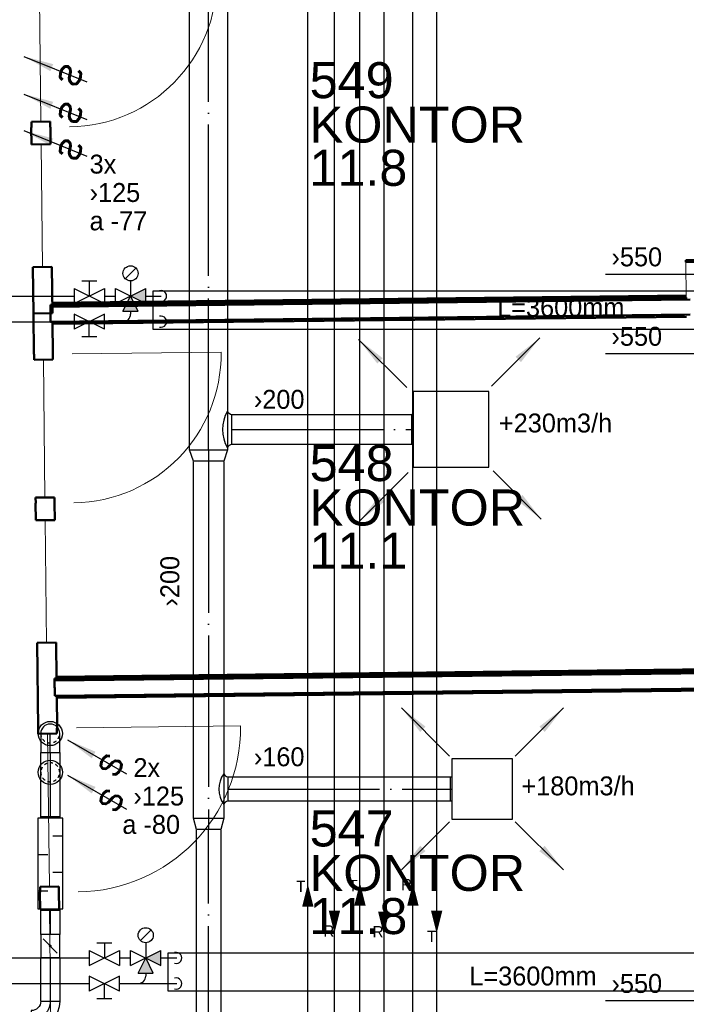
# Model space of a CAD drawing. Header units: millimetres. Extents: x 0 to 83248, y 0 to 52411.
# Tile 20 of 63: x 7072 to 11474, y 26160 to 32665. Entities that reach past the tile are written whole.
import ezdxf
from ezdxf.enums import TextEntityAlignment as Align

# ---------------------------------------------------------------- set-up
doc = ezdxf.new("R2010")
doc.units = ezdxf.units.MM
doc.header["$LTSCALE"] = 50
doc.header["$MEASUREMENT"] = 0
doc.header["$PDMODE"] = 1
for name, pattern in [('2V-CENT', [23, 20, -1.5, 0, -1.5]), ('V-GOMD', [0.8, 0.4, -0.4]), ('V-KU', [2, 1, 1]), ('V-V', [2, 1, 1])]:
    doc.linetypes.add(name, pattern=pattern)
doc.layers.get('0').update_dxf_attribs({"linetype": 'CONTINUOUS'})
for name, color, linetype in [('20605A200D001$0$832 Rominfo', 7, 'CONTINUOUS'), ('UTSP_T', 1, 'CONTINUOUS'), ('V060-', 3, 'CONTINUOUS'), ('V061-', 1, 'CONTINUOUS'), ('V070-', 3, 'CONTINUOUS'), ('V071-', 1, 'CONTINUOUS'), ('V100-', 6, 'CONTINUOUS'), ('V101-', 1, 'CONTINUOUS'), ('V110', 1, 'CONTINUOUS'), ('V110-', 6, 'CONTINUOUS'), ('V111', 3, 'CONTINUOUS'), ('V111-', 1, 'CONTINUOUS')]:
    doc.layers.add(name, color=color, linetype=linetype)
doc.layers.add('20605A200D001$0$A-DOOR', color=31, linetype='CONTINUOUS', lineweight=13)
doc.layers.add('20605A200D001$0$A-WALL', color=7, linetype='CONTINUOUS', lineweight=13)
doc.styles.add('20605A200D001$0$Arial', font='arial.ttf', dxfattribs={"height": 238.125})
doc.styles.add('FISO', font='fiso')
doc.styles.add('ISO', font='ISO')
doc.styles.add('SIMPLEX', font='SIMPLEX')

# ---------------------------------------------------------------- blocks, each defined once
blk = doc.blocks.new('CCDIMF_250X200X75', base_point=(3095.5, 30301.1))
at = {"color": 0, "linetype": 'ByBlock'}
blk.add_line((3058, 30301.1), (3133, 30301.1), dxfattribs=at)
blk = doc.blocks.new('KCDIMF_250X200X75', base_point=(3095.5, 30301.1))
at = {"color": 0, "linetype": 'ByBlock'}
for p, q in [((3058, 30176.1), (3058, 30426.1)), ((3058, 30426.1), (3133, 30401.1)), ((3133, 30401.1), (3133, 30201.1)), ((3133, 30201.1), (3058, 30176.1))]:
    blk.add_line(p, q, dxfattribs=at)
blk = doc.blocks.new('3CDIMF_250X200X75', base_point=(3095.5, 30301.1))
for p in [(3058, 30301.1), (3133, 30301.1)]:
    blk.add_point(p)
at = {"color": 0, "linetype": 'ByBlock'}
blk.add_blockref('KCDIMF_250X200X75', (3095.5, 30301.1), dxfattribs=at)
at = {"color": 1, "linetype": '2V-CENT'}
blk.add_blockref('CCDIMF_250X200X75', (3095.5, 30301.1), dxfattribs=at)
at = {"style": 'SIMPLEX', "flags": 3}
blk.add_attdef('0', (3095.5, 30301.1), '', height=1, dxfattribs=at)
blk = doc.blocks.new('LD_P')
for p, q in [((-0.5, 0.5), (-0.5, -0.5)), ((0.5, 0.5), (-0.5, 0.5)), ((0.5, -0.5), (0.5, 0.5)), ((-0.5, -0.5), (0.5, -0.5))]:
    blk.add_line(p, q)
at = {"color": 1}
for p, q in [((-0.3, 0.5), (-0.3, 0.1)), ((0.1, 0.5), (0.1, 0.1)), ((-0.1, -0.5), (-0.1, -0.1)), ((0.3, -0.5), (0.3, -0.1))]:
    blk.add_line(p, q, dxfattribs=at)
blk = doc.blocks.new('KSP_P', base_point=(16239.5, 22597.5))
at = {"color": 0, "linetype": 'ByBlock'}
for p, q in [((16240, 22598), (16239, 22598)), ((16239, 22598), (16239, 22597)), ((16240, 22597), (16240, 22598)), ((16239, 22597), (16240, 22597))]:
    blk.add_line(p, q, dxfattribs=at)
blk = doc.blocks.new('2SP_P', base_point=(16239.5, 22597.5))
for p in [(16239, 22597.5), (16240, 22597.5)]:
    blk.add_point(p)
at = {"color": 0, "linetype": 'ByBlock'}
blk.add_blockref('KSP_P', (16239.5, 22597.5), dxfattribs=at)
at = {"style": 'SIMPLEX', "flags": 3}
blk.add_attdef('0', (16239.5, 22597.5), '', height=1, dxfattribs=at)
blk = doc.blocks.new('CIRC_P', base_point=(16254, 22587))
blk.add_circle((16254, 22587), 0.5)
blk = doc.blocks.new('CBOJ90_PB', base_point=(86107, 31352))
at = {"color": 0, "linetype": 'ByBlock'}
blk.add_arc((86106, 31353), 1, 270, 360, dxfattribs=at)
blk = doc.blocks.new('KBOJ90_PB', base_point=(86107, 31352))
at = {"color": 0, "linetype": 'ByBlock'}
for p, q in [((86106.5, 31353), (86107.5, 31353)), ((86106, 31352.5), (86106, 31351.5))]:
    blk.add_line(p, q, dxfattribs=at)
for radius in [1.5, 0.5]:
    blk.add_arc((86106, 31353), radius, 270, 360, dxfattribs=at)
blk = doc.blocks.new('3BOJ90_PB', base_point=(86107, 31352))
for p in [(86107, 31353), (86106, 31352)]:
    blk.add_point(p)
at = {"color": 1, "linetype": '2V-CENT'}
blk.add_blockref('CBOJ90_PB', (86107, 31352), dxfattribs=at)
at = {"color": 0, "linetype": 'ByBlock'}
blk.add_blockref('KBOJ90_PB', (86107, 31352), dxfattribs=at)
at = {"style": 'ISO', "flags": 3}
blk.add_attdef('0', (86107, 31352), '', height=1, dxfattribs=at)
blk = doc.blocks.new('C3A', base_point=(16246, 22590.5))
at = {"color": 0, "linetype": 'ByBlock'}
blk.add_line((16247, 22590.5), (16246, 22590.5), dxfattribs=at)
blk = doc.blocks.new('K3A', base_point=(16246, 22590.5))
at = {"color": 0, "linetype": 'ByBlock'}
for p, q in [((16246, 22591), (16247, 22591)), ((16247, 22591), (16247, 22590)), ((16247, 22590), (16246, 22590))]:
    blk.add_line(p, q, dxfattribs=at)
blk = doc.blocks.new('33A', base_point=(16246, 22590.5))
blk.add_point((16247, 22590.5))
at = {"color": 0, "linetype": 'ByBlock'}
blk.add_blockref('K3A', (16246, 22590.5), dxfattribs=at)
at = {"color": 1, "linetype": '2V-CENT'}
blk.add_blockref('C3A', (16246, 22590.5), dxfattribs=at)
at = {"style": 'SIMPLEX', "flags": 3}
blk.add_attdef('0', (16246, 22590.5), '', height=1, dxfattribs=at)
blk = doc.blocks.new('SPJALL', base_point=(16229, 22594))
at = {"color": 1}
blk.add_line((16228.625, 22593.625), (16229.375, 22594.375), dxfattribs=at)
at = {"color": 1, "const_width": 0.075}
blk.add_lwpolyline([(16229, 22594.0375, -1), (16229, 22593.9625, -1), (16229, 22594.0375, -1)], format="xyb", dxfattribs=at)
blk = doc.blocks.new('V420', base_point=(455, 404.5))
blk.add_line((455, 404.5), (464, 404.5))
blk.add_solid([(455, 404.5), (459, 405), (459, 404)])
blk = doc.blocks.new('V422', base_point=(16230, 22585))
blk.add_blockref('V420', (16230, 22585))
at = {"style": 'SIMPLEX'}
blk.add_text('s', height=4, rotation=90, dxfattribs=at).set_placement((16238, 22585), align=Align.CENTER)
blk = doc.blocks.new('CBOJ90_NB', base_point=(86107.402, 31352.24))
at = {"color": 0, "linetype": 'ByBlock'}
blk.add_line((86106.402, 31352.24), (86107.402, 31352.24), dxfattribs=at)
blk = doc.blocks.new('CCDIMF_200X160X75', base_point=(3095.5, 30301.1))
at = {"color": 0, "linetype": 'ByBlock'}
blk.add_line((3058, 30301.1), (3133, 30301.1), dxfattribs=at)
blk = doc.blocks.new('KCDIMF_200X160X75', base_point=(3095.5, 30301.1))
at = {"color": 0, "linetype": 'ByBlock'}
for p, q in [((3058, 30201.1), (3058, 30401.1)), ((3058, 30401.1), (3133, 30381.1)), ((3133, 30381.1), (3133, 30221.1)), ((3133, 30221.1), (3058, 30201.1))]:
    blk.add_line(p, q, dxfattribs=at)
blk = doc.blocks.new('3CDIMF_200X160X75', base_point=(3095.5, 30301.1))
for p in [(3058, 30301.1), (3133, 30301.1)]:
    blk.add_point(p)
at = {"color": 0, "linetype": 'ByBlock'}
blk.add_blockref('KCDIMF_200X160X75', (3095.5, 30301.1), dxfattribs=at)
at = {"color": 1, "linetype": '2V-CENT'}
blk.add_blockref('CCDIMF_200X160X75', (3095.5, 30301.1), dxfattribs=at)
at = {"style": 'SIMPLEX', "flags": 3}
blk.add_attdef('0', (3095.5, 30301.1), '', height=1, dxfattribs=at)
blk = doc.blocks.new('TAK_P', base_point=(16247.5, 22586.5))
for p, q in [((16248, 22587), (16247, 22587)), ((16247, 22587), (16247, 22586)), ((16248, 22586), (16248, 22587)), ((16247, 22586), (16248, 22586))]:
    blk.add_line(p, q)
blk = doc.blocks.new('V421', base_point=(455.5, 404.5))
at = {"rotation": 180}
blk.add_blockref('V420', (464.5, 404.5), dxfattribs=at)
blk = doc.blocks.new('20605A200D001$0$IV01_24dB 957131 - IV01_24dB 2-339103-P05')
at = {"layer": '20605A200D001$0$A-WALL'}
for p, q in [((22670, 30570.9), (22680.2, 29661)), ((22681.9, 29511), (22691, 28701))]:
    blk.add_line(p, q, dxfattribs=at)
blk = doc.blocks.new('20605A200D001$0$IV01_24dB 957131 - IV01_24dB 957131-339100-P05')
at = {"layer": '20605A200D001$0$A-WALL', "lineweight": 50}
for p, q in [((22742, 29661.7), (22618.5, 29660.3)), ((22742.4, 29624.7), (22742, 29661.7)), ((22618.9, 29623.3), (22617.7, 29623.3)), ((22617.7, 29623.3), (22618.9, 29510.3)), ((22618.5, 29660.3), (22618.9, 29623.3)), ((22743.6, 29624.7), (22742.4, 29624.7)), ((22744.9, 29511.7), (22743.6, 29624.7)), ((22618.9, 29510.3), (22744.9, 29511.7)), ((22754, 28701.8), (22628, 28700.3)), ((22628, 28700.3), (22631.5, 28394.5)), ((22757.5, 28395.9), (22754, 28701.8)), ((22631.5, 28394.5), (22757.5, 28395.9))]:
    blk.add_line(p, q, dxfattribs=at)
blk.add_blockref('20605A200D001$0$IV01_24dB 957131 - IV01_24dB 2-339103-P05', (0, 0))
blk = doc.blocks.new('20605A200D001$0$IV02_37dB 964213 - IV02_37dB 964213-339487-P05')
at = {"layer": '20605A200D001$0$A-WALL', "lineweight": 50}
for p, q in [((27896.9, 26039), (22771.6, 25981.2)), ((27897, 26026), (22771.8, 25968.2)), ((22771.8, 25968.2), (27897, 26026)), ((27896.7, 26052), (22784.5, 25994.4)), ((22784.6, 25981.4), (27896.9, 26039)), ((27896.9, 26039), (27896.7, 26052)), ((27897, 26026), (27896.9, 26039)), ((27898.2, 25926), (27897, 26026)), ((22771.6, 25981.2), (22771.8, 25968.2)), ((22771.8, 25968.2), (22772.9, 25868.2)), ((22784.5, 25994.4), (22784.6, 25981.4)), ((22772.9, 25868.2), (27898.2, 25926)), ((27898.2, 25926), (22785.9, 25868.4)), ((22786, 25855.4), (27898.3, 25913)), ((27898.3, 25913), (27898.2, 25926)), ((22785.9, 25868.4), (22786, 25855.4))]:
    blk.add_line(p, q, dxfattribs=at)
blk = doc.blocks.new('20605A200D001$0$IV01_34dB 1069786 - IV01_34dB 2-344567-P05')
at = {"layer": '20605A200D001$0$A-WALL'}
for p, q in [((22697.9, 28088.2), (22708.1, 27178.3)), ((22709.8, 27028.3), (22718.9, 26218.4)), ((22725.7, 25617.4), (22737.1, 24607.5)), ((22738.7, 24457.3), (22747.9, 23647.3)), ((22750, 23458.1), (22750.5, 23408.9))]:
    blk.add_line(p, q, dxfattribs=at)
blk = doc.blocks.new('20605A200D001$0$IV01_34dB 1069786 - IV01_34dB 1069786-344564-P05')
at = {"layer": '20605A200D001$0$A-WALL', "lineweight": 50}
for p, q in [((22744.5, 28395.8), (22631.5, 28394.5)), ((22631.5, 28394.5), (22634.5, 28124.5)), ((22745.1, 28338.5), (22744.5, 28395.8)), ((22758.1, 28338.7), (22745.1, 28338.5)), ((22760.5, 28125.9), (22758.1, 28338.7)), ((22634.5, 28124.5), (22635.8, 28124.5)), ((22635.8, 28124.5), (22636.2, 28087.5)), ((22759.6, 28088.9), (22759.2, 28125.9)), ((22759.2, 28125.9), (22760.5, 28125.9)), ((22636.2, 28087.5), (22759.6, 28088.9)), ((22646.8, 27140.6), (22645.6, 27140.6)), ((22645.6, 27140.6), (22646.8, 27027.6)), ((22769.9, 27179), (22646.4, 27177.6)), ((22646.4, 27177.6), (22646.8, 27140.6)), ((22770.3, 27142), (22769.9, 27179)), ((22771.6, 27142), (22770.3, 27142)), ((22772.8, 27029), (22771.6, 27142)), ((22646.8, 27027.6), (22772.8, 27029)), ((22781.9, 26219.1), (22655.9, 26217.6)), ((22655.9, 26217.6), (22662.3, 25653.7)), ((22784.6, 25981.4), (22781.9, 26219.1)), ((22771.6, 25981.2), (22784.6, 25981.4)), ((22772.9, 25868.2), (22771.6, 25981.2)), ((22785.9, 25868.4), (22772.9, 25868.2)), ((22788.3, 25655.2), (22785.9, 25868.4)), ((22662.3, 25653.7), (22663.6, 25653.7)), ((22663.6, 25653.7), (22664, 25616.8)), ((22787, 25655.1), (22788.3, 25655.2)), ((22787.4, 25618.1), (22787, 25655.1)), ((22664, 25616.8), (22787.4, 25618.1)), ((22798.8, 24608.2), (22675.3, 24606.8)), ((22675.3, 24606.8), (22675.7, 24569.8)), ((22799.2, 24571.2), (22798.8, 24608.2)), ((22675.7, 24569.8), (22674.5, 24569.8)), ((22674.5, 24569.8), (22675.7, 24456.6)), ((22800.5, 24571.2), (22799.2, 24571.2)), ((22801.7, 24458), (22800.5, 24571.2)), ((22675.7, 24456.6), (22801.7, 24458)), ((22810.8, 23648), (22684.9, 23646.6)), ((22684.9, 23646.6), (22688.1, 23357.4)), ((22812.7, 23484.8), (22810.8, 23648)), ((22799.7, 23484.7), (22812.7, 23484.8)), ((22800, 23458.7), (22799.7, 23484.7)), ((22700, 23457.6), (22800, 23458.7)), ((22701.1, 23357.6), (22700, 23457.6)), ((22688.1, 23357.4), (22701.1, 23357.6))]:
    blk.add_line(p, q, dxfattribs=at)
blk.add_blockref('20605A200D001$0$IV01_34dB 1069786 - IV01_34dB 2-344567-P05', (0, 0))
blk = doc.blocks.new('20605A200D001$0$DOOR 195 - DOOR 195-410711-P05')
at = {"layer": '20605A200D001$0$A-DOOR'}
blk.add_line((22859.6, 30610.1), (23843.5, 30621.1), dxfattribs=at)
blk.add_arc((22859.6, 30610.1), 984, 270.64423, 0.64423, dxfattribs=at)
blk = doc.blocks.new('20605A200D001$0$DOOR 243 - DOOR 243-412792-P05')
at = {"layer": '20605A200D001$0$A-DOOR'}
blk.add_line((22915.3, 25656.6), (23999.2, 25668.8), dxfattribs=at)
blk.add_arc((22915.3, 25656.6), 1084, 270.64423, 0.64423, dxfattribs=at)
blk = doc.blocks.new('20605A200D001$0$DOOR 244 - DOOR 244-412829-P05')
at = {"layer": '20605A200D001$0$A-DOOR'}
blk.add_line((22887.5, 28127.4), (23871.4, 28138.4), dxfattribs=at)
blk.add_arc((22887.5, 28127.4), 984, 270.64423, 0.64423, dxfattribs=at)
blk = doc.blocks.new('20605A200D001')
at = {"layer": '20605A200D001$0$A-WALL', "lineweight": 50}
for p, q in [((27866.3, 28757.3), (26940.4, 28746.8)), ((26940.4, 28746.8), (26940.5, 28733.8)), ((26940.5, 28733.8), (27866.5, 28744.3)), ((26943.2, 28498.8), (22743.8, 28451.5)), ((26943, 28511.8), (22756.7, 28464.7)), ((22756.8, 28451.7), (26930.2, 28498.7)), ((26943.3, 28485.8), (26943.2, 28498.8)), ((22743.8, 28451.5), (22744, 28438.5)), ((26969.3, 28486.1), (22744, 28438.5)), ((22744, 28438.5), (26943.3, 28485.8)), ((22744, 28438.5), (22745.1, 28338.5)), ((22756.7, 28464.7), (22756.8, 28451.7)), ((22745.1, 28338.5), (26970.4, 28386.1)), ((26931.5, 28385.7), (22758.1, 28338.7)), ((22758.3, 28325.7), (26944.6, 28372.7)), ((22758.1, 28338.7), (22758.3, 28325.7))]:
    blk.add_line(p, q, dxfattribs=at)
at = {"layer": '20605A200D001$0$A-WALL'}
blk.add_line((26940.5, 28733.8), (26943.2, 28498.8), dxfattribs=at)
at = {"layer": '20605A200D001$0$A-DOOR'}
for name in ['20605A200D001$0$DOOR 195 - DOOR 195-410711-P05', '20605A200D001$0$DOOR 244 - DOOR 244-412829-P05', '20605A200D001$0$DOOR 243 - DOOR 243-412792-P05']:
    blk.add_blockref(name, (0, 0), dxfattribs=at)
at = {"layer": '20605A200D001$0$A-WALL'}
for name in ['20605A200D001$0$IV01_24dB 957131 - IV01_24dB 957131-339100-P05', '20605A200D001$0$IV01_34dB 1069786 - IV01_34dB 1069786-344564-P05', '20605A200D001$0$IV02_37dB 964213 - IV02_37dB 964213-339487-P05']:
    blk.add_blockref(name, (0, 0), dxfattribs=at)
at = {"layer": '20605A200D001$0$832 Rominfo', "color": 7, "style": '20605A200D001$0$Arial'}
for s, p in [('549', (24456, 29816.1)), ('KONTOR', (24456.3, 29522.5)), ('11.8', (24454, 29237.1)), ('548', (24456, 27286.4)), ('KONTOR', (24456.3, 26992.8)), ('11.1', (24454, 26707.4)), ('547', (24456, 24872.8)), ('KONTOR', (24456.3, 24579.2)), ('11.8', (24454, 24293.8))]:
    blk.add_text(s, height=238.12, dxfattribs=at).set_placement(p)

msp = doc.modelspace()

# ---------------------------------------------------------------- linework, layer by layer
at = {"layer": 'UTSP_T'}
for p, q in [((10941.74, 30984.63), (11607.71, 30984.63)), ((10941.74, 30459.82), (11607.71, 30459.82)), ((10941.74, 26184.63), (11607.71, 26184.63))]:
    msp.add_line(p, q, dxfattribs=at)
at = {"layer": 'V060-', "linetype": 'Continuous'}
for p, q in [((8194, 29822.69), (8194, 35314)), ((8444, 35314), (8444, 29822.69)), ((8472.18, 30058), (9660, 30058)), ((9660, 29858), (8472.18, 29858)), ((8219, 27389.33), (8219, 29747.49)), ((8419, 29747.49), (8419, 27389.33)), ((7210.71, 27400.62), (7210.71, 27824.55)), ((7335.71, 27824.55), (7335.71, 27400.62)), ((8447.59, 27662.44), (9916, 27662.44)), ((9916, 27502.44), (8447.59, 27502.44)), ((8239, 24525.84), (8239, 27313.94)), ((8399, 27313.94), (8399, 24525.84)), ((7210.71, 26620.58), (7210.71, 26780.62)), ((7335.71, 26780.62), (7335.71, 26620.58)), ((7210.71, 26181), (7210.71, 26470.58)), ((7335.71, 26470.58), (7335.71, 26181))]:
    msp.add_line(p, q, dxfattribs=at)
at = {"layer": 'V060-', "color": 1, "linetype": '2V-CENT'}
for p, q in [((8319, 29822.69), (8319, 35314)), ((8472.18, 29958), (9660, 29958)), ((8319, 29747.49), (8319, 27389.33)), ((7273.21, 27824.55), (7273.21, 27400.62)), ((8447.59, 27582.44), (9916, 27582.44)), ((8319, 24525.84), (8319, 27313.94)), ((7273.21, 26780.62), (7273.21, 26620.58)), ((7273.21, 26470.58), (7273.21, 26181))]:
    msp.add_line(p, q, dxfattribs=at)
at = {"layer": 'V060-'}
for p, q in [((8472.18, 29858), (8472.18, 30058)), ((8447.59, 27502.44), (8447.59, 27662.44))]:
    msp.add_line(p, q, dxfattribs=at)
at = {"layer": 'V060-', "linetype": 'ByBlock'}
for p, q in [((7210.71, 27949.46), (7210.71, 27824.46)), ((7335.71, 27824.46), (7335.71, 27949.46)), ((7210.71, 27824.46), (7335.71, 27824.46))]:
    msp.add_line(p, q, dxfattribs=at)
at = {"layer": 'V060-'}
for centre, radius, start, end in [((8652.71, 29958), 241.5, 149.890831, 210.109169), ((8475.79, 30092.46), 34.65, 202.598477, 264.021954), ((8475.79, 29823.54), 34.65, 95.978046, 157.401523), ((8559.9, 27582.44), 173.28, 144.286899, 215.713101), ((8451.2, 27696.91), 34.65, 202.598477, 264.021954), ((8451.2, 27467.98), 34.65, 95.978046, 157.401523)]:
    msp.add_arc(centre, radius, start, end, dxfattribs=at)
at = {"layer": 'V060-', "linetype": 'ByBlock'}
msp.add_arc((7273.21, 27949.46), 62.5, 359.99993, 539.99993, dxfattribs=at)
at = {"layer": 'V060-', "linetype": 'V-GOMD'}
for centre, start, end in [((7273.21, 27949.46), 179.99993, 359.99993), ((7273.21, 27693.15), 359.99993, 539.99993), ((7273.21, 27693.15), 179.99993, 359.99993)]:
    msp.add_arc(centre, 62.5, start, end, dxfattribs=at)
at = {"layer": 'V100-', "linetype": 'V-KU'}
for p, q in [((9319.03, 22154.99), (9319.03, 41218.1)), ((9475.86, 41218.1), (9475.86, 22307.82))]:
    msp.add_line(p, q, dxfattribs=at)
at = {"layer": 'V100-'}
for points in [[(9319.01, 26962.6, 0, 75, 0), (9319.01, 26812.6, 75, 75, 0)], [(9668.69, 26962.6, 0, 75, 0), (9668.69, 26812.6, 75, 75, 0)], [(9476.2, 26623.32, 0, 75, 0), (9476.2, 26773.32, 75, 75, 0)]]:
    msp.add_lwpolyline(points, format="xyseb", dxfattribs=at)
at = {"layer": 'V110'}
for points in [[(7950, 30621.37), (11550, 30621.37), (11550, 30871.37), (7950, 30871.37)], [(8050, 26248.68), (11650, 26248.68), (11650, 26498.68), (8050, 26498.68)]]:
    msp.add_lwpolyline(points, close=True, dxfattribs=at)
at = {"layer": 'V110-', "linetype": 'V-V'}
for p, q in [((8974, 21839.15), (8974, 41210.26)), ((9150.17, 21992.43), (9150.17, 41210.26)), ((7803.84, 30739.44), (7803.84, 30720.14)), ((7903.85, 26366.75), (7903.85, 26347.45))]:
    msp.add_line(p, q, dxfattribs=at)
at = {"layer": 'V110-', "linetype": 'V-KU'}
for p, q in [((9668.71, 22463.53), (9668.71, 41203.76)), ((9825.54, 41203.76), (9825.54, 22616.36)), ((6737.52, 30839.44), (7430.97, 30839.44)), ((7630.97, 30839.44), (7703.84, 30839.44)), ((7903.84, 30839.44), (8006.99, 30839.44)), ((6701.95, 30670.14), (7430.97, 30670.14)), ((7630.97, 30670.14), (8006.99, 30670.14)), ((6910.85, 26466.75), (7530.97, 26466.75)), ((7730.97, 26466.75), (7803.85, 26466.75)), ((8003.85, 26466.75), (8108.76, 26466.75)), ((6850.38, 26297.45), (7530.97, 26297.45)), ((7730.97, 26297.45), (8108.76, 26297.45))]:
    msp.add_line(p, q, dxfattribs=at)
at = {"layer": 'V110-', "color": 1}
for p, q in [((7768.49, 30954.08), (7839.2, 31024.79)), ((7480.97, 30939.44), (7580.97, 30939.44)), ((7530.97, 30939.44), (7530.97, 30839.44)), ((7803.84, 30939.44), (7803.84, 30839.44)), ((7430.97, 30889.44), (7430.97, 30789.44)), ((7430.97, 30889.44), (7630.97, 30789.44)), ((7430.97, 30789.44), (7630.97, 30889.44)), ((7630.97, 30889.44), (7630.97, 30789.44)), ((7703.84, 30789.44), (7703.84, 30889.44)), ((7703.84, 30889.44), (7903.84, 30789.44)), ((7703.84, 30789.44), (7903.84, 30889.44)), ((7753.84, 30739.44), (7803.84, 30839.44)), ((7853.84, 30739.44), (7803.84, 30839.44)), ((7903.84, 30789.44), (7903.84, 30889.44)), ((7430.97, 30720.14), (7430.97, 30620.14)), ((7630.97, 30620.14), (7430.97, 30720.14)), ((7630.97, 30720.14), (7430.97, 30620.14)), ((7630.97, 30620.14), (7630.97, 30720.14)), ((7753.84, 30739.44), (7853.84, 30739.44)), ((7530.97, 30570.14), (7530.97, 30670.14)), ((7580.97, 30570.14), (7480.97, 30570.14)), ((7868.5, 26581.39), (7939.21, 26652.1)), ((7580.97, 26566.75), (7680.97, 26566.75)), ((7630.97, 26566.75), (7630.97, 26466.75)), ((7903.85, 26566.75), (7903.85, 26466.75)), ((7530.97, 26516.75), (7530.97, 26416.75)), ((7530.97, 26516.75), (7730.97, 26416.75)), ((7530.97, 26416.75), (7730.97, 26516.75)), ((7730.97, 26516.75), (7730.97, 26416.75)), ((7803.85, 26416.75), (7803.85, 26516.75)), ((7803.85, 26516.75), (8003.85, 26416.75)), ((7803.85, 26416.75), (8003.85, 26516.75)), ((8003.85, 26416.75), (8003.85, 26516.75)), ((7853.85, 26366.75), (7903.85, 26466.75)), ((7953.85, 26366.75), (7903.85, 26466.75)), ((7530.97, 26347.45), (7530.97, 26247.45)), ((7730.97, 26247.45), (7530.97, 26347.45)), ((7730.97, 26347.45), (7530.97, 26247.45)), ((7730.97, 26247.45), (7730.97, 26347.45)), ((7853.85, 26366.75), (7953.85, 26366.75)), ((7630.97, 26197.45), (7630.97, 26297.45)), ((7680.97, 26197.45), (7580.97, 26197.45))]:
    msp.add_line(p, q, dxfattribs=at)
at = {"layer": 'V110-'}
for points in [[(8974.49, 26954.91, 0, 75, 0), (8974.49, 26804.91, 75, 75, 0)], [(9150.1, 26629.71, 0, 75, 0), (9150.1, 26779.71, 75, 75, 0)], [(9825.47, 26629.71, 0, 75, 0), (9825.47, 26779.71, 75, 75, 0)]]:
    msp.add_lwpolyline(points, format="xyseb", dxfattribs=at)
at = {"layer": 'V110-', "color": 1}
for centre in [(7803.84, 30989.44), (7903.85, 26616.75)]:
    msp.add_circle(centre, 50, dxfattribs=at)
for centre in [(8004.86, 30839.44), (8004.86, 30670.14), (8104.87, 26466.75), (8104.87, 26297.45)]:
    msp.add_arc(centre, 36.9, 254.604207, 465.395793, dxfattribs=at)
at = {"layer": 'V110-', "linetype": 'V-V'}
for centre in [(7753.84, 30720.14), (7853.85, 26347.45)]:
    msp.add_arc(centre, 50, 270, 360, dxfattribs=at)
at = {"layer": 'V110-'}
for points in [[(7753.84, 30739.44), (7853.84, 30739.44), (7803.84, 30839.44)], [(7903.84, 30789.44), (7903.84, 30889.44), (7803.84, 30839.44)], [(8003.85, 26416.75), (8003.85, 26516.75), (7903.85, 26466.75)], [(7853.85, 26366.75), (7953.85, 26366.75), (7903.85, 26466.75)]]:
    msp.add_solid(points, dxfattribs=at)

# ---------------------------------------------------------------- block references
at = {"layer": 'V060-'}
msp.add_blockref('20605A200D001', (-15469.5, 2330.58), dxfattribs=at)
at = {"layer": 'V060-', "linetype": 'Continuous', "rotation": 270}
for name, p in [('3CDIMF_250X200X75', (8319, 29785.19)), ('3CDIMF_200X160X75', (8319, 27351.94))]:
    msp.add_blockref(name, p, dxfattribs=at)
at = {"layer": 'V060-', "color": 1, "linetype": '2V-CENT', "xscale": 125.000000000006, "yscale": 125.000000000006, "zscale": 125.000000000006, "rotation": 90}
msp.add_blockref('CBOJ90_NB', (7273.21, 27949.46), dxfattribs=at)
at = {"layer": 'V060-'}
for name, p, xscale, yscale, zscale, rotation in [('LD_P', (7273.21, 27090.62), 600, 165, 600, 270), ('SPJALL', (7273.21, 26545.58), 125.000000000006, 125.000000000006, 125.000000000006, 270.0000000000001)]:
    msp.add_blockref(name, p, dxfattribs=dict(at, xscale=xscale, yscale=yscale, zscale=zscale, rotation=rotation))
at = {"layer": 'V060-', "linetype": 'Continuous'}
for name, p, xscale, yscale, zscale, rotation in [('33A', (7273.21, 27390.62), 10, 125.000000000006, 10, 90), ('33A', (7273.21, 26790.62), 10, 125.000000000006, 10, 270), ('2SP_P', (7273.21, 26545.58), 150, 125.000000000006, 150, 270.0000000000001), ('3BOJ90_PB', (7273.21, 26056), -125, 125, 125, 90)]:
    msp.add_blockref(name, p, dxfattribs=dict(at, xscale=xscale, yscale=yscale, zscale=zscale, rotation=rotation))
at = {"layer": 'V070-'}
for name, p, xscale, yscale, zscale, rotation in [('V422', (7098.18, 32423.07), -50, 50, 50, 158.0204150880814), ('V422', (7098.18, 32174.27), -50, 50, 50, 158.0204150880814), ('V422', (7098.18, 31932.2), -50, 50, 50, 158.0204150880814), ('V421', (10188.15, 30244.33), 50, 50, 50, 45), ('V421', (9628.2, 30234.48), 50, 50, 50, 135), ('TAK_P', (9920.71, 29958.69), 500, 500, 500, 180), ('V421', (9638.06, 29674.53), 50, 50, 50, 225), ('V421', (10198.01, 29684.38), 50, 50, 50, 315), ('V421', (9911.06, 27800.51), 50, 50, 50, 135), ('V421', (10344.76, 27800.4), 50, 50, 50, 45), ('V422', (7386.94, 27907.58), 50, 50, 50, 329.9999999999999), ('TAK_P', (10126.74, 27582.54), 400, 400, 400, 180), ('V422', (7386.94, 27674.87), 50, 50, 50, 329.9999999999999), ('V421', (9910.95, 27366.81), 50, 50, 50, 225), ('V421', (10344.65, 27366.7), 50, 50, 50, 315)]:
    msp.add_blockref(name, p, dxfattribs=dict(at, xscale=xscale, yscale=yscale, zscale=zscale, rotation=rotation))
at = {"layer": 'V070-', "linetype": 'Continuous', "xscale": 10, "zscale": 10, "rotation": 180}
for p, yscale in [((9670.71, 29958.69), 200), ((9926.74, 27582.54), 160)]:
    msp.add_blockref('33A', p, dxfattribs=dict(at, yscale=yscale))
at = {"layer": 'V070-', "xscale": 160, "yscale": 160, "zscale": 160}
for p in [(7273.21, 27949.46), (7273.21, 27693.15)]:
    msp.add_blockref('CIRC_P', p, dxfattribs=at)

# ---------------------------------------------------------------- texts
at = {"layer": 'UTSP_T', "color": 1, "style": 'FISO'}
for p in [(10980.16, 31035.83), (10980.16, 30511.02), (10980.16, 26235.83)]:
    msp.add_text('›550', height=125, dxfattribs=at).set_placement(p)
at = {"layer": 'V061-', "color": 1, "style": 'FISO'}
for s, p in [('›200', (8618.18, 30094.6)), ('›160', (8618.18, 27733.12))]:
    msp.add_text(s, height=125, dxfattribs=at).set_placement(p)
msp.add_text('›200', height=125, rotation=90, dxfattribs=at).set_placement((8125.54, 28788.28))
at = {"layer": 'V071-', "color": 1, "style": 'FISO'}
for s, p in [('3x', (7533.14, 31648.56)), ('›125', (7533.14, 31461.06)), ('a -77', (7533.14, 31273.56)), ('+230m3/h', (10236.59, 29938.3)), ('2x', (7822.55, 27661.26)), ('+180m3/h', (10385.35, 27540.93)), ('›125', (7822.55, 27473.76)), ('a -80', (7749.82, 27286.26))]:
    msp.add_text(s, height=125, dxfattribs=at).set_placement(p)
at = {"layer": 'V101-', "color": 1, "style": 'FISO'}
for s, p in [('T', (9241.75, 26907.45)), ('R', (9589.76, 26914.33)), ('R', (9402.11, 26602.58)), ('T', (9761.69, 26572.45))]:
    msp.add_text(s, height=75, dxfattribs=at).set_placement(p)
at = {"layer": 'V111', "color": 1, "style": 'FISO'}
for p in [(10224.86, 30702.72), (10041.09, 26285)]:
    msp.add_text('L=3600mm', height=125, dxfattribs=at).set_placement(p)
at = {"layer": 'V111-', "color": 1, "style": 'FISO'}
for s, p in [('T', (8898.06, 26902.87)), ('R', (9076.78, 26607.16))]:
    msp.add_text(s, height=75, dxfattribs=at).set_placement(p)

doc.saveas('drawing.dxf')
